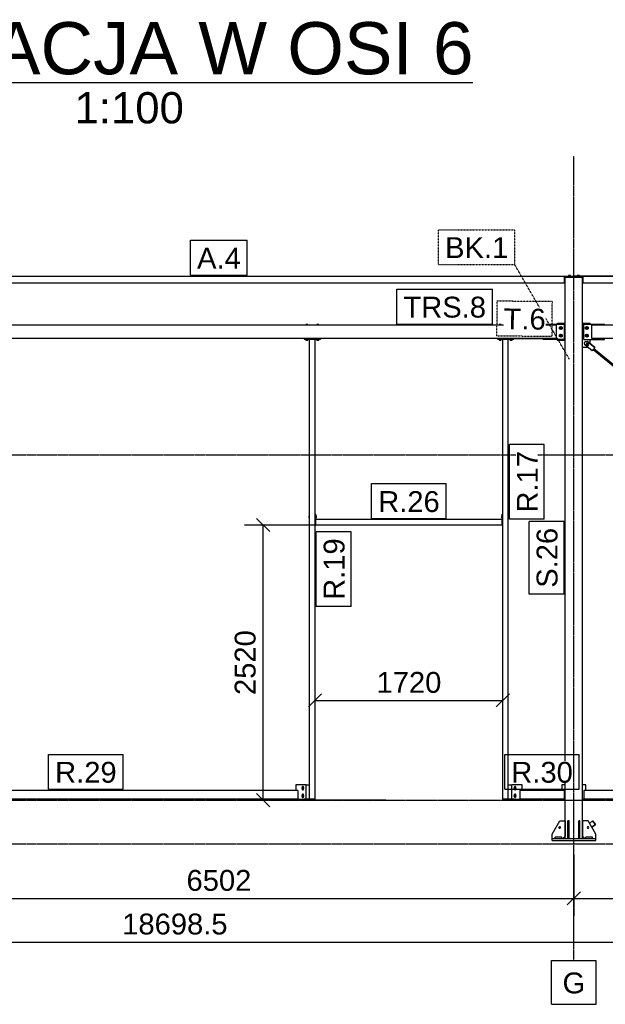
# Model space of a CAD drawing. Header units: millimetres. Extents: x 0 to 59400, y 0 to 42000.
# Tile 19 of 40: x 13414 to 18778, y 21294 to 30314. Entities that reach past the tile are written whole.
import ezdxf

# ---------------------------------------------------------------- set-up
doc = ezdxf.new("R2010")
doc.units = ezdxf.units.MM
doc.linetypes.add('DXK_LINE_DOT2', pattern=[3.9198, 1.9599, -1.9599])
doc.linetypes.add('DXK_LINE_DOT3', pattern=[5.9187, 2.979, -0.9799, 0.9799, -0.9799])
for name, color, linetype in [('TS_INNE_OBIEKTY', 7, 'Continuous'), ('TS_LINIE_WIDOCZNE', 7, 'Continuous'), ('TS_OPISY', 7, 'Continuous'), ('TS_OPISY_LINIE', 7, 'Continuous'), ('TS_OPISY_RAMKA', 7, 'Continuous'), ('TS_WYMIARY', 7, 'Continuous'), ('TS_WYMIARY_TEKST', 7, 'Continuous')]:
    doc.layers.add(name, color=color, linetype=linetype)
doc.styles.add('Arial', font='ARIAL.TTF', dxfattribs={"height": 0.2})

# ---------------------------------------------------------------- blocks, each defined once
blk = doc.blocks.new('Unknown-293000867-15 - 10160')
at = {"color": 6, "linetype": 'Continuous'}
blk.add_line((11269.7, 29739.1), (17564.1, 29739.1), dxfattribs=at)
at = {"color": 0, "linetype": 'Continuous'}
for points in [[(17564.1, 29814.1), (17564.1, 30314.1), (11269.7, 30314.1), (11269.7, 29814.1)], [(14917.2, 29364.1), (14917.2, 29664.1), (13916.7, 29664.1), (13916.7, 29364.1)]]:
    blk.add_wipeout(points, dxfattribs=at)
at = {"color": 6, "linetype": 'Continuous', "style": 'Arial'}
for s, height, p in [('ELEWACJA W OSI 6', 477.539, (11269.7, 29814.1)), ('1:100', 286.52, (13916.7, 29364.1))]:
    blk.add_text(s, height=height, dxfattribs=at).set_placement(p)
blk = doc.blocks.new('Part-293000867-10165 - 10160')
at = {"layer": 'TS_LINIE_WIDOCZNE', "color": 1, "linetype": 'Continuous'}
for p, q in [((18410.1, 22814.1), (18410.1, 27954.1)), ((18410.1, 27954.1), (18570.1, 27954.1)), ((18570.1, 22814.1), (18570.1, 27954.1))]:
    blk.add_line(p, q, dxfattribs=at)
blk = doc.blocks.new('Part-293000867-10176 - 10160')
at = {"layer": 'TS_LINIE_WIDOCZNE', "color": 1, "linetype": 'Continuous'}
for p, q in [((24254.5, 27964.1), (18495.1, 27964.1)), ((18495.1, 27964.1), (18495.1, 27960.1)), ((18575.1, 27904.1), (18575.1, 27964.1)), ((24069.5, 27904.1), (24069.5, 27964.1)), ((24254.5, 27954.1), (24254.5, 27964.1)), ((18495.1, 27960.1), (18575.1, 27960.1)), ((18570.1, 27904.1), (24094.5, 27904.1)), ((24069.5, 27960.1), (24074.5, 27960.1))]:
    blk.add_line(p, q, dxfattribs=at)
blk = doc.blocks.new('Part-293000867-10177 - 10160')
at = {"layer": 'TS_LINIE_WIDOCZNE', "color": 1, "linetype": 'Continuous'}
for p, q in [((11993, 27964.1), (18485.1, 27964.1)), ((11993, 27960.1), (11993, 27964.1)), ((12073, 27904.1), (12073, 27964.1)), ((18405.1, 27904.1), (18405.1, 27964.1)), ((18485.1, 27964.1), (18485.1, 27960.1)), ((11993, 27960.1), (12073, 27960.1)), ((12068, 27904.1), (18410.1, 27904.1)), ((18405.1, 27960.1), (18485.1, 27960.1))]:
    blk.add_line(p, q, dxfattribs=at)
blk = doc.blocks.new('Bolt-293000867-10257 - 10160')
at = {"layer": 'TS_INNE_OBIEKTY', "color": 1, "linetype": 'Continuous'}
for p, q in [((18460.5, 27972), (18439.7, 27972)), ((18439.7, 27972), (18439.7, 27964.1)), ((18444.9, 27972), (18444.9, 27964.1)), ((18455.3, 27972), (18455.3, 27964.1)), ((18460.5, 27964.1), (18460.5, 27972))]:
    blk.add_line(p, q, dxfattribs=at)
blk = doc.blocks.new('Part-293000867-10180 - 10160')
at = {"layer": 'TS_LINIE_WIDOCZNE', "color": 1, "linetype": 'Continuous'}
for p, q in [((24027.5, 23254.1), (18580.1, 23254.1)), ((18580.1, 23254.1), (18580.1, 23174.1)), ((24027.5, 23254.1), (24027.5, 23174.1)), ((24027.5, 23174.1), (18580.1, 23174.1))]:
    blk.add_line(p, q, dxfattribs=at)
blk = doc.blocks.new('Part-293000867-10181 - 10160')
at = {"layer": 'TS_LINIE_WIDOCZNE', "color": 1, "linetype": 'Continuous'}
for p, q in [((18400.1, 23254.1), (17996.5, 23254.1)), ((17996.5, 23254.1), (17996.5, 23174.1)), ((18400.1, 23254.1), (18400.1, 23174.1)), ((18400.1, 23174.1), (17996.5, 23174.1))]:
    blk.add_line(p, q, dxfattribs=at)
blk = doc.blocks.new('Part-293000867-10184 - 10160')
at = {"layer": 'TS_LINIE_WIDOCZNE', "color": 1, "linetype": 'Continuous'}
for p, q in [((18330.1, 27515.2), (12148, 27515.2)), ((12148, 27515.2), (12148, 27395.2)), ((18330.1, 27395.2), (18330.1, 27515.2)), ((12148, 27395.2), (16019.5, 27395.2)), ((16169.5, 27395.2), (17789.5, 27395.2)), ((17939.5, 27395.2), (18330.1, 27395.2))]:
    blk.add_line(p, q, dxfattribs=at)
blk = doc.blocks.new('Part-293000867-10186 - 10160')
at = {"layer": 'TS_LINIE_WIDOCZNE', "color": 1, "linetype": 'Continuous'}
for p, q in [((24054.5, 27515.2), (18650.1, 27515.2)), ((18650.1, 27515.2), (18650.1, 27395.2)), ((24054.5, 27395.2), (24054.5, 27515.2)), ((18650.1, 27395.2), (24054.5, 27395.2))]:
    blk.add_line(p, q, dxfattribs=at)
blk = doc.blocks.new('Part-293000867-10191 - 10160')
at = {"layer": 'TS_LINIE_WIDOCZNE', "color": 1, "linetype": 'Continuous'}
for p, q in [((18290.1, 22794.1), (18290.1, 22814.1)), ((18290.1, 22814.1), (18690.1, 22814.1)), ((18290.1, 22794.1), (18690.1, 22794.1)), ((18690.1, 22794.1), (18690.1, 22814.1))]:
    blk.add_line(p, q, dxfattribs=at)
blk = doc.blocks.new('Part-293000867-10192 - 10160')
at = {"layer": 'TS_LINIE_WIDOCZNE', "color": 1, "linetype": 'Continuous'}
for p, q in [((18320.1, 22814.1), (18320.1, 22826.1)), ((18380.1, 22826.1), (18320.1, 22826.1)), ((18380.1, 22814.1), (18380.1, 22826.1))]:
    blk.add_line(p, q, dxfattribs=at)
blk = doc.blocks.new('Part-293000867-10194 - 10160')
at = {"layer": 'TS_LINIE_WIDOCZNE', "color": 1, "linetype": 'Continuous'}
for p, q in [((18600.1, 22814.1), (18600.1, 22826.1)), ((18660.1, 22826.1), (18600.1, 22826.1)), ((18660.1, 22814.1), (18660.1, 22826.1))]:
    blk.add_line(p, q, dxfattribs=at)
blk = doc.blocks.new('Bolt-293000867-10403 - 10160')
at = {"layer": 'TS_INNE_OBIEKTY', "color": 1, "linetype": 'Continuous'}
for p, q in [((18598.1, 27497.2), (18610.1, 27504.1)), ((18598.1, 27483.3), (18598.1, 27497.2)), ((18610.1, 27476.4), (18598.1, 27483.3)), ((18598.1, 27427.2), (18610.1, 27434.1)), ((18598.1, 27413.3), (18598.1, 27427.2)), ((18610.1, 27504.1), (18622.1, 27497.2)), ((18622.1, 27483.3), (18610.1, 27476.4)), ((18610.1, 27434.1), (18622.1, 27427.2)), ((18622.1, 27497.2), (18622.1, 27483.3)), ((18622.1, 27427.2), (18622.1, 27413.3)), ((18610.1, 27406.4), (18598.1, 27413.3)), ((18622.1, 27413.3), (18610.1, 27406.4))]:
    blk.add_line(p, q, dxfattribs=at)
for centre, radius, start, end in [((18610.1, 27490.2), 9, 0, 180), ((18610.1, 27490.2), 9, 180, 0), ((18610.1, 27420.2), 9, 0, 180), ((18610.1, 27490.2), 8, 120, 300), ((18610.1, 27420.2), 8, 120, 300), ((18610.1, 27490.2), 8, 300, 120), ((18610.1, 27420.2), 8, 300, 120), ((18610.1, 27420.2), 9, 180, 0)]:
    blk.add_arc(centre, radius, start, end, dxfattribs=at)
blk = doc.blocks.new('Part-293000867-10287 - 10160')
at = {"layer": 'TS_LINIE_WIDOCZNE', "color": 1, "linetype": 'Continuous'}
for p, q in [((15962.5, 23254.1), (12078, 23254.1)), ((12078, 23254.1), (12078, 23174.1)), ((15962.5, 23254.1), (15962.5, 23174.1)), ((15962.5, 23174.1), (12078, 23174.1))]:
    blk.add_line(p, q, dxfattribs=at)
blk = doc.blocks.new('Bolt-293000867-10531 - 10160')
at = {"layer": 'TS_INNE_OBIEKTY', "color": 1, "linetype": 'Continuous'}
for start, end in [(90, 270), (90, 270), (270, 90), (270, 90)]:
    blk.add_arc((18620.1, 22914.1), 7, start, end, dxfattribs=at)
blk = doc.blocks.new('Part-293000867-10311 - 10160')
at = {"layer": 'TS_LINIE_WIDOCZNE', "color": 1, "linetype": 'Continuous'}
for p, q in [((16119.5, 23174.1), (16019.5, 23174.1)), ((16019.5, 23174.1), (16019.5, 23164.1)), ((16019.5, 23164.1), (16119.5, 23164.1)), ((16119.5, 23164.1), (16119.5, 23174.1))]:
    blk.add_line(p, q, dxfattribs=at)
blk = doc.blocks.new('Part-293000867-10303 - 10160')
at = {"layer": 'TS_LINIE_WIDOCZNE', "color": 1, "linetype": 'Continuous'}
for p, q in [((17839.5, 23174.1), (17839.5, 27387.2)), ((17839.5, 27387.2), (17889.5, 27387.2)), ((17889.5, 23174.1), (17889.5, 27387.2)), ((17839.5, 23174.1), (17889.5, 23174.1))]:
    blk.add_line(p, q, dxfattribs=at)
blk = doc.blocks.new('Part-293000867-10240 - 10160')
at = {"layer": 'TS_LINIE_WIDOCZNE', "color": 1, "linetype": 'Continuous'}
for p, q in [((18410.1, 23304.1), (18380.1, 23304.1)), ((18380.1, 23304.1), (18380.1, 23254.1)), ((18400.1, 23174.1), (18410.1, 23174.1))]:
    blk.add_line(p, q, dxfattribs=at)
blk = doc.blocks.new('Part-293000867-10256 - 10160')
at = {"layer": 'TS_LINIE_WIDOCZNE', "color": 1, "linetype": 'Continuous'}
for p, q in [((18410.1, 27954.1), (18410.1, 27960.1)), ((18485.1, 27960.1), (18495.1, 27960.1)), ((18570.1, 27954.1), (18570.1, 27960.1))]:
    blk.add_line(p, q, dxfattribs=at)
blk = doc.blocks.new('Bolt-293000867-10258 - 10160')
at = {"layer": 'TS_INNE_OBIEKTY', "color": 1, "linetype": 'Continuous'}
for p, q in [((18540.5, 27972), (18519.7, 27972)), ((18519.7, 27972), (18519.7, 27964.1)), ((18524.9, 27972), (18524.9, 27964.1)), ((18535.3, 27972), (18535.3, 27964.1)), ((18540.5, 27964.1), (18540.5, 27972))]:
    blk.add_line(p, q, dxfattribs=at)
blk = doc.blocks.new('Part-293000867-10280 - 10160')
at = {"layer": 'TS_LINIE_WIDOCZNE', "color": 1, "linetype": 'Continuous'}
for p, q in [((18600.1, 23304.1), (18570.1, 23304.1)), ((18600.1, 23254.1), (18600.1, 23304.1)), ((18570.1, 23174.1), (18580.1, 23174.1))]:
    blk.add_line(p, q, dxfattribs=at)
blk = doc.blocks.new('Part-293000867-10304 - 10160')
at = {"layer": 'TS_LINIE_WIDOCZNE', "color": 1, "linetype": 'Continuous'}
for p, q in [((16069.5, 23174.1), (16069.5, 27387.2)), ((16069.5, 27387.2), (16119.5, 27387.2)), ((16119.5, 23174.1), (16119.5, 27387.2)), ((16069.5, 23174.1), (16119.5, 23174.1))]:
    blk.add_line(p, q, dxfattribs=at)
blk = doc.blocks.new('Part-293000867-10305 - 10160')
at = {"layer": 'TS_LINIE_WIDOCZNE', "color": 1, "linetype": 'Continuous'}
for p, q in [((17833.5, 25734.1), (16125.5, 25734.1)), ((16125.5, 25684.1), (16125.5, 25734.1)), ((17833.5, 25684.1), (17833.5, 25734.1)), ((17833.5, 25684.1), (16125.5, 25684.1))]:
    blk.add_line(p, q, dxfattribs=at)
blk = doc.blocks.new('Part-293000867-10307 - 10160')
at = {"layer": 'TS_LINIE_WIDOCZNE', "color": 1, "linetype": 'Continuous'}
for p, q in [((17939.5, 23174.1), (17839.5, 23174.1)), ((17839.5, 23174.1), (17839.5, 23164.1)), ((17839.5, 23164.1), (17939.5, 23164.1)), ((17939.5, 23164.1), (17939.5, 23174.1))]:
    blk.add_line(p, q, dxfattribs=at)
blk = doc.blocks.new('Part-293000867-10319 - 10160')
at = {"layer": 'TS_LINIE_WIDOCZNE', "color": 1, "linetype": 'Continuous'}
blk.add_line((17889.5, 23304.1), (17921.5, 23304.1), dxfattribs=at)
blk = doc.blocks.new('Part-293000867-10320 - 10160')
at = {"layer": 'TS_LINIE_WIDOCZNE', "color": 1, "linetype": 'Continuous'}
for p, q in [((17921.5, 23174.1), (17921.5, 23304.1)), ((18016.5, 23304.1), (17921.5, 23304.1)), ((18016.5, 23254.1), (18016.5, 23304.1)), ((17939.5, 23174.1), (17996.5, 23174.1))]:
    blk.add_line(p, q, dxfattribs=at)
blk = doc.blocks.new('Bolt-293000867-10321 - 10160')
at = {"layer": 'TS_INNE_OBIEKTY', "color": 1, "linetype": 'Continuous'}
for p, q in [((17946.3, 23283.1), (17941.1, 23274.1)), ((17941.1, 23274.1), (17946.3, 23265.1)), ((17945, 23284.8), (17944.5, 23282.1)), ((17944.5, 23282.1), (17944.5, 23266.1)), ((17946.6, 23287), (17945, 23284.8)), ((17956.7, 23283.1), (17946.3, 23283.1)), ((17948.8, 23288.6), (17946.6, 23287)), ((17951.5, 23289.1), (17948.8, 23288.6)), ((17954.2, 23288.6), (17951.5, 23289.1)), ((17956.5, 23287), (17954.2, 23288.6)), ((17958, 23284.8), (17956.5, 23287)), ((17961.9, 23274.1), (17956.7, 23283.1)), ((17956.7, 23265.1), (17961.9, 23274.1)), ((17958.5, 23282.1), (17958, 23284.8)), ((17958.5, 23266.1), (17958.5, 23282.1)), ((17946.3, 23213.1), (17941.1, 23204.1)), ((17941.1, 23204.1), (17946.3, 23195.1)), ((17944.5, 23266.1), (17945, 23263.4)), ((17945, 23214.8), (17944.5, 23212.1)), ((17944.5, 23212.1), (17944.5, 23196.1)), ((17944.5, 23196.1), (17945, 23193.4)), ((17945, 23263.4), (17946.6, 23261.2)), ((17946.6, 23217), (17945, 23214.8)), ((17945, 23193.4), (17946.6, 23191.2)), ((17946.3, 23265.1), (17956.7, 23265.1)), ((17956.7, 23213.1), (17946.3, 23213.1)), ((17946.3, 23195.1), (17956.7, 23195.1)), ((17946.6, 23261.2), (17948.8, 23259.6)), ((17948.8, 23218.6), (17946.6, 23217)), ((17946.6, 23191.2), (17948.8, 23189.6)), ((17948.8, 23259.6), (17951.5, 23259.1)), ((17951.5, 23219.1), (17948.8, 23218.6)), ((17948.8, 23189.6), (17951.5, 23189.1)), ((17951.5, 23259.1), (17954.2, 23259.6)), ((17954.2, 23218.6), (17951.5, 23219.1)), ((17951.5, 23189.1), (17954.2, 23189.6)), ((17954.2, 23259.6), (17956.5, 23261.2)), ((17956.5, 23217), (17954.2, 23218.6)), ((17954.2, 23189.6), (17956.5, 23191.2)), ((17956.5, 23261.2), (17958, 23263.4)), ((17958, 23214.8), (17956.5, 23217)), ((17956.5, 23191.2), (17958, 23193.4)), ((17961.9, 23204.1), (17956.7, 23213.1)), ((17956.7, 23195.1), (17961.9, 23204.1)), ((17958, 23263.4), (17958.5, 23266.1)), ((17958.5, 23212.1), (17958, 23214.8)), ((17958, 23193.4), (17958.5, 23196.1)), ((17958.5, 23196.1), (17958.5, 23212.1))]:
    blk.add_line(p, q, dxfattribs=at)
for centre, start, end in [((17951.5, 23274.1), 0, 180), ((17951.5, 23274.1), 180, 0), ((17951.5, 23204.1), 0, 180), ((17951.5, 23204.1), 180, 0)]:
    blk.add_arc(centre, 6, start, end, dxfattribs=at)
blk = doc.blocks.new('Part-293000867-10323 - 10160')
at = {"layer": 'TS_LINIE_WIDOCZNE', "color": 1, "linetype": 'Continuous'}
blk.add_line((16037.5, 23304.1), (16069.5, 23304.1), dxfattribs=at)
blk = doc.blocks.new('Part-293000867-10324 - 10160')
at = {"layer": 'TS_LINIE_WIDOCZNE', "color": 1, "linetype": 'Continuous'}
for p, q in [((16037.5, 23304.1), (15942.5, 23304.1)), ((15942.5, 23304.1), (15942.5, 23254.1)), ((16037.5, 23174.1), (16037.5, 23304.1)), ((15962.5, 23174.1), (16019.5, 23174.1))]:
    blk.add_line(p, q, dxfattribs=at)
blk = doc.blocks.new('Bolt-293000867-10325 - 10160')
at = {"layer": 'TS_INNE_OBIEKTY', "color": 1, "linetype": 'Continuous'}
for p, q in [((16002.3, 23283.1), (15997.1, 23274.1)), ((15997.1, 23274.1), (16002.3, 23265.1)), ((16001.1, 23284.8), (16000.5, 23282.1)), ((16000.5, 23282.1), (16000.5, 23266.1)), ((16002.6, 23287.1), (16001.1, 23284.8)), ((16012.7, 23283.1), (16002.3, 23283.1)), ((16004.8, 23288.6), (16002.6, 23287.1)), ((16007.5, 23289.1), (16004.8, 23288.6)), ((16010.2, 23288.6), (16007.5, 23289.1)), ((16012.5, 23287.1), (16010.2, 23288.6)), ((16014, 23284.8), (16012.5, 23287.1)), ((16017.9, 23274.1), (16012.7, 23283.1)), ((16012.7, 23265.1), (16017.9, 23274.1)), ((16014.5, 23282.1), (16014, 23284.8)), ((16014.5, 23266.1), (16014.5, 23282.1)), ((16002.3, 23213.1), (15997.1, 23204.1)), ((15997.1, 23204.1), (16002.3, 23195.1)), ((16000.5, 23266.1), (16001.1, 23263.4)), ((16001.1, 23214.8), (16000.5, 23212.1)), ((16000.5, 23212.1), (16000.5, 23196.1)), ((16000.5, 23196.1), (16001.1, 23193.4)), ((16001.1, 23263.4), (16002.6, 23261.2)), ((16002.6, 23217.1), (16001.1, 23214.8)), ((16001.1, 23193.4), (16002.6, 23191.2)), ((16002.3, 23265.1), (16012.7, 23265.1)), ((16012.7, 23213.1), (16002.3, 23213.1)), ((16002.3, 23195.1), (16012.7, 23195.1)), ((16002.6, 23261.2), (16004.8, 23259.6)), ((16004.8, 23218.6), (16002.6, 23217.1)), ((16002.6, 23191.2), (16004.8, 23189.6)), ((16004.8, 23259.6), (16007.5, 23259.1)), ((16007.5, 23219.1), (16004.8, 23218.6)), ((16004.8, 23189.6), (16007.5, 23189.1)), ((16007.5, 23259.1), (16010.2, 23259.6)), ((16010.2, 23218.6), (16007.5, 23219.1)), ((16007.5, 23189.1), (16010.2, 23189.6)), ((16010.2, 23259.6), (16012.5, 23261.2)), ((16012.5, 23217.1), (16010.2, 23218.6)), ((16010.2, 23189.6), (16012.5, 23191.2)), ((16012.5, 23261.2), (16014, 23263.4)), ((16014, 23214.8), (16012.5, 23217.1)), ((16012.5, 23191.2), (16014, 23193.4)), ((16017.9, 23204.1), (16012.7, 23213.1)), ((16012.7, 23195.1), (16017.9, 23204.1)), ((16014, 23263.4), (16014.5, 23266.1)), ((16014.5, 23212.1), (16014, 23214.8)), ((16014, 23193.4), (16014.5, 23196.1)), ((16014.5, 23196.1), (16014.5, 23212.1))]:
    blk.add_line(p, q, dxfattribs=at)
for centre, start, end in [((16007.5, 23274.1), 0, 180), ((16007.5, 23274.1), 180, 0), ((16007.5, 23204.1), 0, 180), ((16007.5, 23204.1), 180, 0)]:
    blk.add_arc(centre, 6, start, end, dxfattribs=at)
blk = doc.blocks.new('Part-293000867-10338 - 10160')
at = {"layer": 'TS_LINIE_WIDOCZNE', "color": 1, "linetype": 'Continuous'}
for p, q in [((17833.5, 25684.1), (17833.5, 25784.1)), ((17833.5, 25784.1), (17839.5, 25784.1)), ((17839.5, 25684.1), (17839.5, 25784.1)), ((17833.5, 25684.1), (17839.5, 25684.1))]:
    blk.add_line(p, q, dxfattribs=at)
blk = doc.blocks.new('Bolt-293000867-10340 - 10160')
at = {"layer": 'TS_INNE_OBIEKTY', "color": 1, "linetype": 'Continuous'}
for p, q in [((17826, 25768.1), (17826, 25750.1)), ((17826, 25768.1), (17833.5, 25768.1)), ((17826, 25759.1), (17833.5, 25759.1)), ((17833.5, 25750.1), (17826, 25750.1)), ((17889.5, 25768.1), (17897, 25768.1)), ((17889.5, 25759.1), (17897, 25759.1)), ((17897, 25750.1), (17889.5, 25750.1)), ((17897, 25768.1), (17897, 25750.1))]:
    blk.add_line(p, q, dxfattribs=at)
blk = doc.blocks.new('Part-293000867-10342 - 10160')
at = {"layer": 'TS_LINIE_WIDOCZNE', "color": 1, "linetype": 'Continuous'}
for p, q in [((16119.5, 25684.1), (16119.5, 25784.1)), ((16119.5, 25784.1), (16125.5, 25784.1)), ((16125.5, 25684.1), (16125.5, 25784.1)), ((16119.5, 25684.1), (16125.5, 25684.1))]:
    blk.add_line(p, q, dxfattribs=at)
blk = doc.blocks.new('Bolt-293000867-10344 - 10160')
at = {"layer": 'TS_INNE_OBIEKTY', "color": 1, "linetype": 'Continuous'}
for p, q in [((16069.5, 25768.1), (16062, 25768.1)), ((16062, 25768.1), (16062, 25750.1)), ((16062, 25759.1), (16069.5, 25759.1)), ((16062, 25750.1), (16069.5, 25750.1)), ((16133, 25768.1), (16125.5, 25768.1)), ((16125.5, 25759.1), (16133, 25759.1)), ((16133, 25750.1), (16125.5, 25750.1)), ((16133, 25750.1), (16133, 25768.1))]:
    blk.add_line(p, q, dxfattribs=at)
blk = doc.blocks.new('Part-293000867-10364 - 10160')
at = {"layer": 'TS_LINIE_WIDOCZNE', "color": 1, "linetype": 'Continuous'}
for p, q in [((16019.5, 27395.2), (16019.5, 27387.2)), ((16019.5, 27395.2), (16169.5, 27395.2)), ((16019.5, 27387.2), (16169.5, 27387.2)), ((16169.5, 27395.2), (16169.5, 27387.2))]:
    blk.add_line(p, q, dxfattribs=at)
blk = doc.blocks.new('Bolt-293000867-10367 - 10160')
at = {"layer": 'TS_INNE_OBIEKTY', "color": 1, "linetype": 'Continuous'}
for p, q in [((16053.5, 27522.7), (16035.5, 27522.7)), ((16035.5, 27522.7), (16035.5, 27515.2)), ((16044.5, 27522.7), (16044.5, 27515.2)), ((16053.5, 27515.2), (16053.5, 27522.7)), ((16153.5, 27522.7), (16135.5, 27522.7)), ((16135.5, 27522.7), (16135.5, 27515.2)), ((16144.5, 27522.7), (16144.5, 27515.2)), ((16153.5, 27515.2), (16153.5, 27522.7)), ((16035.5, 27387.2), (16035.5, 27379.7)), ((16035.5, 27379.7), (16053.5, 27379.7)), ((16044.5, 27387.2), (16044.5, 27379.7)), ((16053.5, 27379.7), (16053.5, 27387.2)), ((16135.5, 27379.7), (16135.5, 27387.2)), ((16135.5, 27379.7), (16153.5, 27379.7)), ((16144.5, 27387.2), (16144.5, 27379.7)), ((16153.5, 27379.7), (16153.5, 27387.2))]:
    blk.add_line(p, q, dxfattribs=at)
blk = doc.blocks.new('Part-293000867-10369 - 10160')
at = {"layer": 'TS_LINIE_WIDOCZNE', "color": 1, "linetype": 'Continuous'}
for p, q in [((17789.5, 27395.2), (17789.5, 27387.2)), ((17789.5, 27395.2), (17939.5, 27395.2)), ((17789.5, 27387.2), (17939.5, 27387.2)), ((17939.5, 27395.2), (17939.5, 27387.2))]:
    blk.add_line(p, q, dxfattribs=at)
blk = doc.blocks.new('Bolt-293000867-10372 - 10160')
at = {"layer": 'TS_INNE_OBIEKTY', "color": 1, "linetype": 'Continuous'}
for p, q in [((17823.5, 27522.7), (17805.5, 27522.7)), ((17805.5, 27522.7), (17805.5, 27515.2)), ((17814.5, 27522.7), (17814.5, 27515.2)), ((17823.5, 27515.2), (17823.5, 27522.7)), ((17923.5, 27522.7), (17905.5, 27522.7)), ((17905.5, 27522.7), (17905.5, 27515.2)), ((17914.5, 27522.7), (17914.5, 27515.2)), ((17923.5, 27515.2), (17923.5, 27522.7)), ((17805.5, 27387.2), (17805.5, 27379.7)), ((17805.5, 27379.7), (17823.5, 27379.7)), ((17814.5, 27387.2), (17814.5, 27379.7)), ((17823.5, 27379.7), (17823.5, 27387.2)), ((17905.5, 27379.7), (17905.5, 27387.2)), ((17905.5, 27379.7), (17923.5, 27379.7)), ((17914.5, 27387.2), (17914.5, 27379.7)), ((17923.5, 27379.7), (17923.5, 27387.2))]:
    blk.add_line(p, q, dxfattribs=at)
blk = doc.blocks.new('Part-293000867-10524 - 10160')
at = {"layer": 'TS_LINIE_WIDOCZNE', "color": 1, "linetype": 'Continuous'}
for p, q in [((18434.1, 22814.1), (18434.1, 22974.1)), ((18446.1, 22974.1), (18434.1, 22974.1)), ((18446.1, 22814.1), (18446.1, 22974.1)), ((18434.1, 22854.1), (18446.1, 22854.1))]:
    blk.add_line(p, q, dxfattribs=at)
blk = doc.blocks.new('Part-293000867-10401 - 10160')
at = {"layer": 'TS_LINIE_WIDOCZNE', "color": 1, "linetype": 'Continuous'}
for p, q in [((18570.1, 27535.2), (18640.1, 27535.2)), ((18640.1, 27525.2), (18640.1, 27535.2)), ((18640.1, 27345.7), (18640.1, 27385.2)), ((18570.1, 27315.2), (18614.1, 27315.2))]:
    blk.add_line(p, q, dxfattribs=at)
blk = doc.blocks.new('Part-293000867-10402 - 10160')
at = {"layer": 'TS_LINIE_WIDOCZNE', "color": 1, "linetype": 'Continuous'}
for p, q in [((18580.1, 27385.2), (18580.1, 27525.2)), ((18580.1, 27525.2), (18770.1, 27525.2)), ((18770.1, 27515.2), (18770.1, 27525.2)), ((18580.1, 27385.2), (18770.1, 27385.2)), ((18770.1, 27385.2), (18770.1, 27395.2))]:
    blk.add_line(p, q, dxfattribs=at)
blk = doc.blocks.new('Part-293000867-10404 - 10160')
at = {"layer": 'TS_LINIE_WIDOCZNE', "color": 1, "linetype": 'Continuous'}
for p, q in [((18340.1, 27525.2), (18340.1, 27535.2)), ((18340.1, 27535.2), (18410.1, 27535.2)), ((18340.1, 27375.2), (18340.1, 27385.2)), ((18410.1, 27375.2), (18340.1, 27375.2))]:
    blk.add_line(p, q, dxfattribs=at)
blk = doc.blocks.new('Part-293000867-10405 - 10160')
at = {"layer": 'TS_LINIE_WIDOCZNE', "color": 1, "linetype": 'Continuous'}
for p, q in [((18210.1, 27525.2), (18400.1, 27525.2)), ((18210.1, 27515.2), (18210.1, 27525.2)), ((18400.1, 27525.2), (18400.1, 27385.2)), ((18210.1, 27385.2), (18210.1, 27395.2)), ((18400.1, 27385.2), (18210.1, 27385.2))]:
    blk.add_line(p, q, dxfattribs=at)
blk = doc.blocks.new('Bolt-293000867-10406 - 10160')
at = {"layer": 'TS_INNE_OBIEKTY', "color": 1, "linetype": 'Continuous'}
for p, q in [((18358.1, 27497.2), (18370.1, 27504.1)), ((18358.1, 27483.3), (18358.1, 27497.2)), ((18370.1, 27476.4), (18358.1, 27483.3)), ((18358.1, 27427.2), (18370.1, 27434.1)), ((18358.1, 27413.3), (18358.1, 27427.2)), ((18370.1, 27504.1), (18382.1, 27497.2)), ((18382.1, 27483.3), (18370.1, 27476.4)), ((18370.1, 27434.1), (18382.1, 27427.2)), ((18382.1, 27497.2), (18382.1, 27483.3)), ((18382.1, 27427.2), (18382.1, 27413.3)), ((18370.1, 27406.4), (18358.1, 27413.3)), ((18382.1, 27413.3), (18370.1, 27406.4))]:
    blk.add_line(p, q, dxfattribs=at)
for centre, radius, start, end in [((18370.1, 27490.2), 9, 0, 180), ((18370.1, 27490.2), 9, 180, 0), ((18370.1, 27420.2), 9, 0, 180), ((18370.1, 27490.2), 8, 120, 300), ((18370.1, 27420.2), 8, 120, 300), ((18370.1, 27490.2), 8, 300, 120), ((18370.1, 27420.2), 8, 300, 120), ((18370.1, 27420.2), 9, 180, 0)]:
    blk.add_arc(centre, radius, start, end, dxfattribs=at)
blk = doc.blocks.new('Bolt-293000867-10534 - 10160')
at = {"layer": 'TS_INNE_OBIEKTY', "color": 1, "linetype": 'Continuous'}
for start, end in [(108, 288), (108, 288), (288, 108), (288, 108)]:
    blk.add_arc((18360.1, 22914.1), 7, start, end, dxfattribs=at)
blk = doc.blocks.new('Part-293000867-10528 - 10160')
at = {"layer": 'TS_LINIE_WIDOCZNE', "color": 1, "linetype": 'Continuous'}
for p, q in [((18620.1, 22974.1), (18570.1, 22974.1)), ((18570.1, 22974.1), (18570.1, 22834.1)), ((18690.1, 22854.1), (18620.1, 22974.1)), ((18590.1, 22814.1), (18570.1, 22834.1)), ((18690.1, 22814.1), (18690.1, 22854.1))]:
    blk.add_line(p, q, dxfattribs=at)
blk = doc.blocks.new('Part-293000867-10588 - 10160')
at = {"layer": 'TS_LINIE_WIDOCZNE', "color": 1, "linetype": 'Continuous'}
for p, q in [((18661.8, 22973.7), (18633.7, 22950.9)), ((18654, 22916), (18686.9, 22942.6)), ((18687, 22942.6), (18654.1, 22915.9)), ((18686.9, 22942.6), (18661.8, 22973.7)), ((18661.8, 22973.7), (18661.9, 22973.7)), ((18661.9, 22973.7), (18687, 22942.6)), ((18686.9, 22942.6), (18687, 22942.6))]:
    blk.add_line(p, q, dxfattribs=at)
blk = doc.blocks.new('Part-293000867-10594 - 10160')
at = {"layer": 'TS_LINIE_WIDOCZNE', "color": 1, "linetype": 'Continuous'}
for p, q in [((18588.6, 27355.3), (18594.9, 27363)), ((18590.8, 27334.2), (18588.6, 27355.3)), ((18656.8, 27280.6), (18590.8, 27334.2)), ((18616, 27365.2), (18594.9, 27363)), ((18595, 27363), (18616.1, 27365.2)), ((18616.1, 27365.2), (18616, 27365.2)), ((18682, 27311.6), (18616, 27365.2)), ((18616.1, 27365.2), (18682.1, 27311.6)), ((18682.1, 27311.6), (18656.8, 27280.6)), ((18682, 27311.6), (18656.8, 27280.6)), ((18682.1, 27311.6), (18682, 27311.6))]:
    blk.add_line(p, q, dxfattribs=at)
blk = doc.blocks.new('GridLine-293000867-10604 - 10160')
at = {"layer": 'TS_INNE_OBIEKTY', "color": 4, "linetype": 'DXK_LINE_DOT3'}
blk.add_line((4185.8, 22764.1), (25494.5, 22764.1), dxfattribs=at)
blk = doc.blocks.new('GridLine-293000867-10606 - 10160')
at = {"layer": 'TS_INNE_OBIEKTY', "color": 4, "linetype": 'DXK_LINE_DOT3'}
blk.add_line((4185.8, 26329.1), (25494.5, 26329.1), dxfattribs=at)
blk = doc.blocks.new('Part-293000867-10503 - 10160')
at = {"layer": 'TS_LINIE_WIDOCZNE', "color": 1, "linetype": 'Continuous'}
for p, q in [((18665.7, 27291.5), (23636.4, 23254.1)), ((18673.2, 27300.8), (23655.4, 23254.1)), ((23734.9, 23174.1), (23796.8, 23123.8)), ((23753.9, 23174.1), (23804.4, 23133.1)), ((23797.9, 23125.2), (23796.8, 23123.8)), ((23797.9, 23125.2), (23800.6, 23128.5)), ((23800.6, 23128.5), (23797.9, 23125.2)), ((23797.9, 23125.2), (23797.9, 23125.2)), ((23800.6, 23128.5), (23803.3, 23131.8)), ((23803.3, 23131.8), (23800.6, 23128.5)), ((23804.4, 23133.1), (23803.3, 23131.8))]:
    blk.add_line(p, q, dxfattribs=at)
blk = doc.blocks.new('Part-293000867-10505 - 10160')
at = {"layer": 'TS_LINIE_WIDOCZNE', "color": 1, "linetype": 'Continuous'}
blk.add_line((17939.5, 27395), (18210.1, 27392.7), dxfattribs=at)
blk = doc.blocks.new('Part-293000867-10523 - 10160')
at = {"layer": 'TS_LINIE_WIDOCZNE', "color": 1, "linetype": 'Continuous'}
for p, q in [((18534.1, 22814.1), (18534.1, 22974.1)), ((18546.1, 22974.1), (18534.1, 22974.1)), ((18546.1, 22814.1), (18546.1, 22974.1)), ((18534.1, 22854.1), (18546.1, 22854.1))]:
    blk.add_line(p, q, dxfattribs=at)
blk = doc.blocks.new('Part-293000867-10529 - 10160')
at = {"layer": 'TS_LINIE_WIDOCZNE', "color": 1, "linetype": 'Continuous'}
for p, q in [((18290.1, 22854.1), (18360.1, 22974.1)), ((18360.1, 22974.1), (18410.1, 22974.1)), ((18410.1, 22974.1), (18410.1, 22834.1)), ((18290.1, 22814.1), (18290.1, 22854.1)), ((18390.1, 22814.1), (18410.1, 22834.1))]:
    blk.add_line(p, q, dxfattribs=at)
blk = doc.blocks.new('Bolt-293000867-10595 - 10160')
at = {"layer": 'TS_INNE_OBIEKTY', "color": 1, "linetype": 'Continuous'}
for p, q in [((18604.8, 27341.7), (18611.2, 27349.9)), ((18611.1, 27349.9), (18604.8, 27341.7)), ((18608.7, 27332.1), (18604.8, 27341.7)), ((18604.8, 27341.7), (18604.8, 27341.7)), ((18604.8, 27341.7), (18608.7, 27332.1)), ((18619, 27330.7), (18608.7, 27332.1)), ((18608.7, 27332.1), (18608.7, 27332.1)), ((18608.7, 27332.1), (18619, 27330.7)), ((18611.2, 27349.9), (18611.1, 27349.9)), ((18611.1, 27349.9), (18621.4, 27348.5)), ((18625.4, 27338.9), (18619, 27330.7)), ((18619, 27330.7), (18625.4, 27338.9)), ((18619, 27330.7), (18619, 27330.7)), ((18621.5, 27348.5), (18621.4, 27348.5)), ((18625.4, 27338.9), (18621.4, 27348.5)), ((18625.4, 27338.9), (18625.4, 27338.9))]:
    blk.add_line(p, q, dxfattribs=at)
for radius, start, end in [(7, 142.24156, 322.24156), (7, 142.24156, 322.24156), (6, 82.24117, 262.24117), (7, 322.24156, 142.24156), (7, 322.24156, 142.24156), (6, 262.24117, 82.24117)]:
    blk.add_arc((18615.1, 27340.3), radius, start, end, dxfattribs=at)
blk = doc.blocks.new('GridLine-293000867-10601 - 10160')
at = {"layer": 'TS_INNE_OBIEKTY', "color": 4, "linetype": 'DXK_LINE_DOT3'}
blk.add_line((18490.1, 21694.1), (18490.1, 29064.1), dxfattribs=at)
at = {"layer": 'TS_INNE_OBIEKTY', "color": 4, "linetype": 'Continuous'}
for p, q in [((18286.4, 21694.1), (18693.8, 21694.1)), ((18286.4, 21294.1), (18286.4, 21694.1)), ((18693.8, 21294.1), (18693.8, 21694.1)), ((18286.4, 21294.1), (18693.8, 21294.1))]:
    blk.add_line(p, q, dxfattribs=at)
at = {"layer": 'TS_INNE_OBIEKTY', "color": 2, "linetype": 'Continuous', "style": 'Arial'}
blk.add_text('G', height=191, dxfattribs=at).set_placement((18386.4, 21394.1))
blk = doc.blocks.new('GridLine-293000867-10605 - 10160')
at = {"layer": 'TS_INNE_OBIEKTY', "color": 4, "linetype": 'DXK_LINE_DOT3'}
blk.add_line((4185.8, 23164.1), (25494.5, 23164.1), dxfattribs=at)
blk = doc.blocks.new('GridLine-293000867-10607 - 10160')
at = {"layer": 'TS_INNE_OBIEKTY', "color": 4, "linetype": 'DXK_LINE_DOT3'}
blk.add_line((4185.8, 27964.1), (25494.5, 27964.1), dxfattribs=at)
blk = doc.blocks.new('StraightDimension-293000867-17334 - 10160')
at = {"layer": 'TS_WYMIARY', "color": 174, "linetype": 'Continuous'}
for p, q in [((15704.8, 25624.1), (15584.8, 25744.1)), ((16766.8, 25684.1), (15474.8, 25684.1)), ((15644.8, 23164.1), (15644.8, 25684.1)), ((15584.8, 23224.1), (15704.8, 23104.1)), ((16766.8, 23164.1), (15474.8, 23164.1))]:
    blk.add_line(p, q, dxfattribs=at)
at = {"color": 0}
blk.add_wipeout([(15614.8, 24760.6), (15334.8, 24760.6), (15334.8, 24087.6), (15614.8, 24087.6)], dxfattribs=at).dxf.layer = 'TS_WYMIARY'
at = {"layer": 'TS_WYMIARY_TEKST', "color": 96, "style": 'Arial'}
blk.add_text('2520', height=191.02, rotation=90.00021, dxfattribs=at).set_placement((15574.8, 24127.6))
blk = doc.blocks.new('StraightDimension-293000867-10610 - 10160')
at = {"layer": 'TS_WYMIARY', "color": 174, "linetype": 'Continuous'}
for p, q in [((11988, 22664.1), (11988, 22104.1)), ((18490.1, 22664.1), (18490.1, 22104.1)), ((12048, 22324.1), (11928, 22204.1)), ((18430.1, 22204.1), (18550.1, 22324.1)), ((11988, 22264.1), (18490.1, 22264.1))]:
    blk.add_line(p, q, dxfattribs=at)
at = {"color": 0}
blk.add_wipeout([(15575.5, 22294.1), (15575.5, 22574.1), (14902.6, 22574.1), (14902.6, 22294.1)], dxfattribs=at).dxf.layer = 'TS_WYMIARY'
at = {"layer": 'TS_WYMIARY_TEKST', "color": 96, "style": 'Arial'}
blk.add_text('6502', height=191.02, dxfattribs=at).set_placement((14942.6, 22334.1))
blk = doc.blocks.new('StraightDimension-293000867-17323 - 10160')
at = {"layer": 'TS_WYMIARY', "color": 174, "linetype": 'Continuous'}
for p, q in [((16119.5, 24060.1), (16119.5, 24247.9)), ((17839.5, 24060.1), (17839.5, 24247.9)), ((16179.5, 24137.9), (16059.5, 24017.9)), ((17779.5, 24017.9), (17899.5, 24137.9)), ((16119.5, 24077.9), (17839.5, 24077.9))]:
    blk.add_line(p, q, dxfattribs=at)
at = {"color": 0}
blk.add_wipeout([(17316, 24107.9), (17316, 24387.9), (16643, 24387.9), (16643, 24107.9)], dxfattribs=at).dxf.layer = 'TS_WYMIARY'
at = {"layer": 'TS_WYMIARY_TEKST', "color": 96, "style": 'Arial'}
blk.add_text('1720', height=191.02, dxfattribs=at).set_placement((16683, 24147.9))
blk = doc.blocks.new('StraightDimension-293000867-10609 - 10160')
at = {"layer": 'TS_WYMIARY', "color": 174, "linetype": 'Continuous'}
for p, q in [((18490.1, 22664.1), (18490.1, 22104.1)), ((24184.5, 22664.1), (24184.5, 22104.1)), ((18550.1, 22324.1), (18430.1, 22204.1)), ((24124.5, 22204.1), (24244.5, 22324.1)), ((18490.1, 22264.1), (24184.5, 22264.1))]:
    blk.add_line(p, q, dxfattribs=at)
at = {"color": 0}
blk.add_wipeout([(21784.9, 22294.1), (21784.9, 22574.1), (20889.7, 22574.1), (20889.7, 22294.1)], dxfattribs=at).dxf.layer = 'TS_WYMIARY'
at = {"layer": 'TS_WYMIARY_TEKST', "color": 96, "style": 'Arial'}
blk.add_text('5694.5', height=191.02, dxfattribs=at).set_placement((20929.7, 22334.1))
blk = doc.blocks.new('StraightDimension-293000867-10617 - 10160')
at = {"layer": 'TS_WYMIARY', "color": 174, "linetype": 'Continuous'}
blk.add_line((5485.8, 21864.1), (24184.5, 21864.1), dxfattribs=at)
at = {"color": 0}
blk.add_wipeout([(15356.9, 21894.1), (15356.9, 22174.1), (14313.4, 22174.1), (14313.4, 21894.1)], dxfattribs=at).dxf.layer = 'TS_WYMIARY'
at = {"layer": 'TS_WYMIARY_TEKST', "color": 96, "style": 'Arial'}
blk.add_text('18698.5', height=191.02, dxfattribs=at).set_placement((14353.4, 21934.1))
blk = doc.blocks.new('Mark-293000867-10727 - 10160')
at = {"layer": 'TS_OPISY_RAMKA', "linetype": 'Continuous'}
for p, q in [((14979.1, 28294.1), (15499.1, 28294.1)), ((14979.1, 27974.1), (14979.1, 28294.1)), ((15499.1, 27974.1), (15499.1, 28294.1)), ((14979.1, 27974.1), (15499.1, 27974.1))]:
    blk.add_line(p, q, dxfattribs=at)
blk.add_wipeout([(15439.1, 28034.1), (15439.1, 28234.1), (15039.1, 28234.1), (15039.1, 28034.1)]).dxf.layer = 'TS_OPISY_LINIE'
blk.add_wipeout([(15439.1, 28034.1), (15439.1, 28234.1), (15039.1, 28234.1), (15039.1, 28034.1)]).dxf.layer = 'TS_OPISY_LINIE'
at = {"layer": 'TS_OPISY', "style": 'Arial'}
blk.add_text('A.4', height=191.02, dxfattribs=at).set_placement((15039.1, 28034.1))
blk = doc.blocks.new('Mark-293000867-10715 - 10160')
at = {"layer": 'TS_OPISY_RAMKA', "linetype": 'Continuous'}
for p, q in [((18080.1, 25050), (18080.1, 25718.2)), ((18400.1, 25718.2), (18080.1, 25718.2)), ((18400.1, 25050), (18400.1, 25718.2)), ((18400.1, 25050), (18080.1, 25050))]:
    blk.add_line(p, q, dxfattribs=at)
blk.add_wipeout([(18340.1, 25658.2), (18140.1, 25658.2), (18140.1, 25110), (18340.1, 25110)]).dxf.layer = 'TS_OPISY_LINIE'
blk.add_wipeout([(18340.1, 25658.2), (18140.1, 25658.2), (18140.1, 25110), (18340.1, 25110)]).dxf.layer = 'TS_OPISY_LINIE'
at = {"layer": 'TS_OPISY', "style": 'Arial'}
blk.add_text('S.26', height=191.02, rotation=90.00021, dxfattribs=at).set_placement((18340.1, 25110))
blk = doc.blocks.new('Mark-293000867-10731 - 10160')
at = {"layer": 'TS_OPISY_RAMKA', "linetype": 'Continuous'}
for p, q in [((17856.8, 23584.1), (18539.9, 23584.1)), ((17856.8, 23264.1), (17856.8, 23584.1)), ((18539.9, 23264.1), (18539.9, 23584.1)), ((17856.8, 23264.1), (18539.9, 23264.1))]:
    blk.add_line(p, q, dxfattribs=at)
blk.add_wipeout([(18479.9, 23324.1), (18479.9, 23524.1), (17916.8, 23524.1), (17916.8, 23324.1)]).dxf.layer = 'TS_OPISY_LINIE'
blk.add_wipeout([(18479.9, 23324.1), (18479.9, 23524.1), (17916.8, 23524.1), (17916.8, 23324.1)]).dxf.layer = 'TS_OPISY_LINIE'
at = {"layer": 'TS_OPISY', "style": 'Arial'}
blk.add_text('R.30', height=191.02, dxfattribs=at).set_placement((17916.8, 23324.1))
blk = doc.blocks.new('Mark-293000867-10779 - 10160')
at = {"layer": 'TS_OPISY_RAMKA', "linetype": 'Continuous'}
for p, q in [((16638, 26064.1), (17321.1, 26064.1)), ((16638, 25744.1), (16638, 26064.1)), ((17321.1, 25744.1), (17321.1, 26064.1)), ((16638, 25744.1), (17321.1, 25744.1))]:
    blk.add_line(p, q, dxfattribs=at)
blk.add_wipeout([(17261.1, 25804.1), (17261.1, 26004.1), (16698, 26004.1), (16698, 25804.1)]).dxf.layer = 'TS_OPISY_LINIE'
blk.add_wipeout([(17261.1, 25804.1), (17261.1, 26004.1), (16698, 26004.1), (16698, 25804.1)]).dxf.layer = 'TS_OPISY_LINIE'
at = {"layer": 'TS_OPISY', "style": 'Arial'}
blk.add_text('R.26', height=191.02, dxfattribs=at).set_placement((16698, 25804.1))
blk = doc.blocks.new('Mark-293000867-10734 - 10160')
at = {"layer": 'TS_OPISY_RAMKA', "linetype": 'Continuous'}
for p, q in [((16869.1, 27845.2), (17744.6, 27845.2)), ((16869.1, 27525.2), (16869.1, 27845.2)), ((17744.6, 27525.2), (17744.6, 27845.2)), ((16869.1, 27525.2), (17744.6, 27525.2))]:
    blk.add_line(p, q, dxfattribs=at)
blk.add_wipeout([(17684.6, 27585.2), (17684.6, 27785.2), (16929.1, 27785.2), (16929.1, 27585.2)]).dxf.layer = 'TS_OPISY_LINIE'
blk.add_wipeout([(17684.6, 27585.2), (17684.6, 27785.2), (16929.1, 27785.2), (16929.1, 27585.2)]).dxf.layer = 'TS_OPISY_LINIE'
at = {"layer": 'TS_OPISY', "style": 'Arial'}
blk.add_text('TRS.8', height=191.02, dxfattribs=at).set_placement((16929.1, 27585.2))
blk = doc.blocks.new('Mark-293000867-10769 - 10160')
at = {"layer": 'TS_OPISY_RAMKA', "linetype": 'Continuous'}
for p, q in [((13678.7, 23584.1), (14361.8, 23584.1)), ((13678.7, 23264.1), (13678.7, 23584.1)), ((14361.8, 23264.1), (14361.8, 23584.1)), ((13678.7, 23264.1), (14361.8, 23264.1))]:
    blk.add_line(p, q, dxfattribs=at)
blk.add_wipeout([(14301.8, 23324.1), (14301.8, 23524.1), (13738.7, 23524.1), (13738.7, 23324.1)]).dxf.layer = 'TS_OPISY_LINIE'
blk.add_wipeout([(14301.8, 23324.1), (14301.8, 23524.1), (13738.7, 23524.1), (13738.7, 23324.1)]).dxf.layer = 'TS_OPISY_LINIE'
at = {"layer": 'TS_OPISY', "style": 'Arial'}
blk.add_text('R.29', height=191.02, dxfattribs=at).set_placement((13738.7, 23324.1))
blk = doc.blocks.new('Mark-293000867-10777 - 10160')
at = {"layer": 'TS_OPISY_RAMKA', "linetype": 'Continuous'}
for p, q in [((17899.5, 25739.1), (17899.5, 26422.2)), ((18219.5, 26422.2), (17899.5, 26422.2)), ((18219.5, 25739.1), (18219.5, 26422.2)), ((18219.5, 25739.1), (17899.5, 25739.1))]:
    blk.add_line(p, q, dxfattribs=at)
blk.add_wipeout([(18159.5, 26362.2), (17959.5, 26362.2), (17959.5, 25799.1), (18159.5, 25799.1)]).dxf.layer = 'TS_OPISY_LINIE'
blk.add_wipeout([(18159.5, 26362.2), (17959.5, 26362.2), (17959.5, 25799.1), (18159.5, 25799.1)]).dxf.layer = 'TS_OPISY_LINIE'
at = {"layer": 'TS_OPISY', "style": 'Arial'}
blk.add_text('R.17', height=191.02, rotation=90.00021, dxfattribs=at).set_placement((18159.5, 25799.1))
blk = doc.blocks.new('Mark-293000867-10778 - 10160')
at = {"layer": 'TS_OPISY_RAMKA', "linetype": 'Continuous'}
for p, q in [((16129.5, 24939.1), (16129.5, 25622.2)), ((16449.5, 25622.2), (16129.5, 25622.2)), ((16449.5, 24939.1), (16449.5, 25622.2)), ((16449.5, 24939.1), (16129.5, 24939.1))]:
    blk.add_line(p, q, dxfattribs=at)
blk.add_wipeout([(16389.5, 25562.2), (16189.5, 25562.2), (16189.5, 24999.1), (16389.5, 24999.1)]).dxf.layer = 'TS_OPISY_LINIE'
blk.add_wipeout([(16389.5, 25562.2), (16189.5, 25562.2), (16189.5, 24999.1), (16389.5, 24999.1)]).dxf.layer = 'TS_OPISY_LINIE'
at = {"layer": 'TS_OPISY', "style": 'Arial'}
blk.add_text('R.19', height=191.02, rotation=90.00021, dxfattribs=at).set_placement((16389.5, 24999.1))
blk = doc.blocks.new('Mark-293000867-10845 - 10160')
at = {"layer": 'TS_OPISY_LINIE', "linetype": 'DXK_LINE_DOT2'}
blk.add_line((18448.4, 27204.4), (17948.4, 28070.4), dxfattribs=at)
at = {"layer": 'TS_OPISY_RAMKA', "linetype": 'DXK_LINE_DOT2'}
for p, q in [((17250.7, 28390.4), (17948.4, 28390.4)), ((17250.7, 28070.4), (17250.7, 28390.4)), ((17948.4, 28070.4), (17948.4, 28390.4)), ((17250.7, 28070.4), (17948.4, 28070.4))]:
    blk.add_line(p, q, dxfattribs=at)
blk.add_wipeout([(17888.4, 28130.4), (17888.4, 28330.4), (17310.7, 28330.4), (17310.7, 28130.4)]).dxf.layer = 'TS_OPISY_LINIE'
blk.add_wipeout([(17888.4, 28130.4), (17888.4, 28330.4), (17310.7, 28330.4), (17310.7, 28130.4)]).dxf.layer = 'TS_OPISY_LINIE'
at = {"layer": 'TS_OPISY', "style": 'Arial'}
blk.add_text('BK.1', height=191.02, dxfattribs=at).set_placement((17310.7, 28130.4))
blk = doc.blocks.new('Mark-293000867-10852 - 10160')
at = {"layer": 'TS_OPISY_RAMKA', "linetype": 'DXK_LINE_DOT2'}
for p, q in [((17785.2, 27418.3), (17787.8, 27738.2)), ((17787.8, 27738.2), (18292.9, 27734.1)), ((18290.3, 27414.1), (18292.9, 27734.1)), ((17785.2, 27418.3), (18290.3, 27414.1))]:
    blk.add_line(p, q, dxfattribs=at)
blk.add_wipeout([(18230.8, 27474.6), (18232.5, 27674.6), (17847.3, 27677.7), (17845.7, 27477.8)]).dxf.layer = 'TS_OPISY_LINIE'
blk.add_wipeout([(18230.8, 27474.6), (18232.5, 27674.6), (17847.3, 27677.7), (17845.7, 27477.8)]).dxf.layer = 'TS_OPISY_LINIE'
at = {"layer": 'TS_OPISY', "style": 'Arial'}
blk.add_text('T.6', height=191.02, rotation=-0.47555, dxfattribs=at).set_placement((17845.7, 27477.8))

msp = doc.modelspace()

# ---------------------------------------------------------------- block references
for name in ['Unknown-293000867-15 - 10160', 'GridLine-293000867-10601 - 10160', 'GridLine-293000867-10607 - 10160', 'Part-293000867-10177 - 10160', 'Bolt-293000867-10257 - 10160', 'Part-293000867-10176 - 10160', 'Bolt-293000867-10258 - 10160', 'Part-293000867-10256 - 10160', 'Part-293000867-10165 - 10160', 'Part-293000867-10184 - 10160', 'Bolt-293000867-10367 - 10160', 'Bolt-293000867-10372 - 10160', 'Part-293000867-10405 - 10160', 'Part-293000867-10404 - 10160', 'Part-293000867-10401 - 10160', 'Part-293000867-10402 - 10160', 'Part-293000867-10186 - 10160', 'Bolt-293000867-10406 - 10160', 'Bolt-293000867-10403 - 10160', 'Part-293000867-10364 - 10160', 'Part-293000867-10304 - 10160', 'Part-293000867-10369 - 10160', 'Part-293000867-10303 - 10160', 'Part-293000867-10505 - 10160', 'Part-293000867-10594 - 10160', 'Bolt-293000867-10595 - 10160', 'Part-293000867-10503 - 10160', 'GridLine-293000867-10606 - 10160', 'Bolt-293000867-10344 - 10160', 'Part-293000867-10342 - 10160', 'Part-293000867-10305 - 10160', 'Bolt-293000867-10340 - 10160', 'Part-293000867-10338 - 10160', 'GridLine-293000867-10605 - 10160', 'Part-293000867-10324 - 10160', 'Bolt-293000867-10325 - 10160', 'Part-293000867-10323 - 10160', 'Part-293000867-10319 - 10160', 'Part-293000867-10320 - 10160', 'Bolt-293000867-10321 - 10160', 'Part-293000867-10240 - 10160', 'Part-293000867-10280 - 10160', 'Part-293000867-10287 - 10160', 'Part-293000867-10181 - 10160', 'Part-293000867-10180 - 10160', 'Part-293000867-10311 - 10160', 'Part-293000867-10307 - 10160', 'GridLine-293000867-10604 - 10160', 'Part-293000867-10529 - 10160', 'Bolt-293000867-10534 - 10160', 'Part-293000867-10524 - 10160', 'Part-293000867-10523 - 10160', 'Part-293000867-10528 - 10160', 'Bolt-293000867-10531 - 10160', 'Part-293000867-10588 - 10160', 'Part-293000867-10192 - 10160', 'Part-293000867-10194 - 10160', 'Part-293000867-10191 - 10160']:
    msp.add_blockref(name, (0, 0))

# ---------------------------------------------------------------- next in the draw order: block references
for name in ['Mark-293000867-10727 - 10160', 'Mark-293000867-10734 - 10160', 'StraightDimension-293000867-17334 - 10160', 'Mark-293000867-10715 - 10160', 'Mark-293000867-10769 - 10160', 'Mark-293000867-10731 - 10160', 'StraightDimension-293000867-10610 - 10160']:
    msp.add_blockref(name, (0, 0))

# ---------------------------------------------------------------- next in the draw order: block references
for name in ['Mark-293000867-10845 - 10160', 'Mark-293000867-10777 - 10160', 'Mark-293000867-10779 - 10160', 'Mark-293000867-10778 - 10160', 'StraightDimension-293000867-17323 - 10160', 'StraightDimension-293000867-10609 - 10160']:
    msp.add_blockref(name, (0, 0))

# ---------------------------------------------------------------- next in the draw order: block references
for name in ['Mark-293000867-10852 - 10160', 'StraightDimension-293000867-10617 - 10160']:
    msp.add_blockref(name, (0, 0))

doc.saveas('drawing.dxf')
